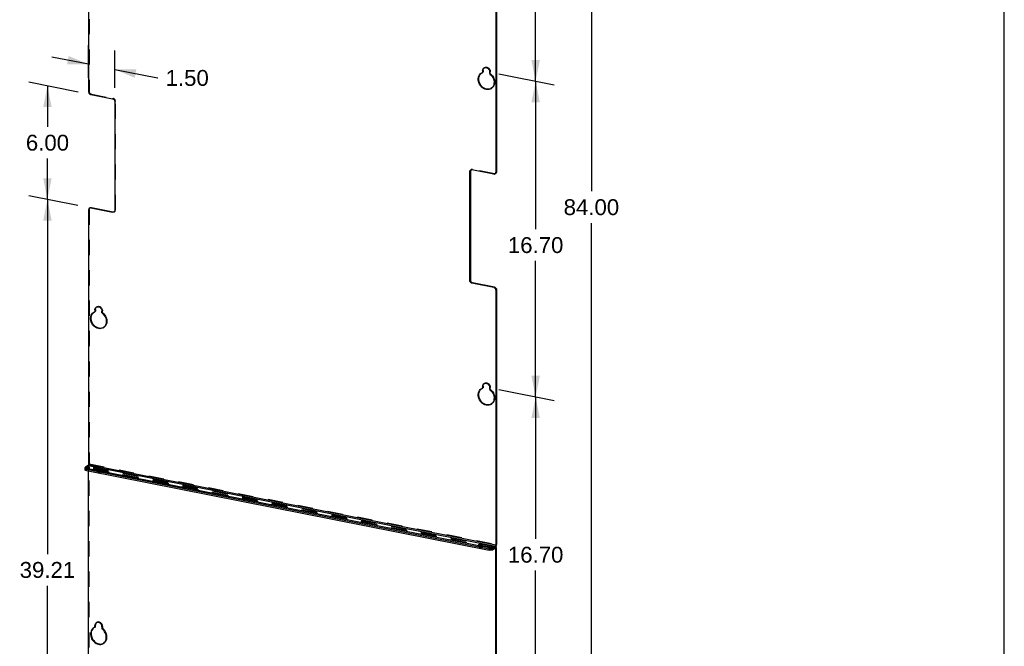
# Model space of a CAD drawing. Header units: inches. Extents: x 0 to 89, y 0 to 116.
# Tile 3 of 5: x 41 to 89, y 34 to 66. Entities that reach past the tile are written whole.
import ezdxf

# ---------------------------------------------------------------- set-up
doc = ezdxf.new("R2010")
doc.units = ezdxf.units.IN
doc.header["$LTSCALE"] = 7.547758
doc.header["$MEASUREMENT"] = 0
doc.linetypes.add('HIDDEN', pattern=[0.2, 0.1, -0.1])
doc.layers.get('0').update_dxf_attribs({"linetype": 'CONTINUOUS'})
doc.layers.add('DEFAULT_2', color=8, linetype='HIDDEN')
doc.layers.add('DIMENSIONS', color=7, linetype='CONTINUOUS')
doc.styles.get("Standard").update_dxf_attribs({"font": 'arial.ttf'})
doc.dimstyles.new('DIMSTYLE_3', dxfattribs={"dimtxt": 0.789474, "dimasz": 1.052632, "dimexe": 0.09, "dimexo": 0.07, "dimgap": 0.0375, "dimtad": 0, "dimtih": 1, "dimtoh": 1, "dimzin": 4, "dimdsep": 46, "dimtxsty": 'Standard', "dimblk": '_FILLED', "dimblk1": '_FILLED', "dimblk2": '_FILLED', "dimcen": 0.09, "dimadec": 3, "dimazin": 1, "dimtfac": 1, "dimtdec": 3, "dimtofl": 0, "dimtmove": 0, "dimatfit": 3, "dimldrblk": '_FILLED', "dimfxl": 0, "dimtolj": 1, "dimtzin": 4, "dimarcsym": 0})

# ---------------------------------------------------------------- blocks, each defined once
blk = doc.blocks.new('_FILLED')
at = {"color": 0, "linetype": 'ByBlock'}
blk.add_solid([(0, 0), (-1, 0.2), (-1, -0.2)], dxfattribs=at)
blk = doc.blocks.new('*D10')
at = {"layer": 'DIMENSIONS', "color": 2, "linetype": 'Continuous'}
for p, q in [((64.358, 62.881), (67.109, 62.338)), ((66.18, 62.521), (66.18, 55.165)), ((66.18, 46.828), (66.18, 53.586)), ((64.358, 47.188), (67.109, 46.645))]:
    blk.add_line(p, q, dxfattribs=at)
at = {"layer": 'DIMENSIONS', "color": 2, "linetype": 'Continuous', "xscale": 1.0526315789, "yscale": 1.0526315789, "zscale": 1.0526315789}
for p, rotation in [((66.18, 62.521), 90), ((66.18, 46.828), 270)]:
    blk.add_blockref('_FILLED', p, dxfattribs=dict(at, rotation=rotation))
at = {"layer": 'DIMENSIONS', "color": 2, "linetype": 'Continuous', "insert": (66.18, 54.77), "char_height": 0.7895, "width": 2.75876, "attachment_point": 2, "line_spacing_factor": 0.9}
blk.add_mtext('16.70', dxfattribs=at)
blk = doc.blocks.new('*D11')
at = {"layer": 'DIMENSIONS', "color": 2, "linetype": 'Continuous'}
for p, q in [((64.358, 78.574), (67.109, 78.031)), ((66.18, 78.214), (66.18, 71.157)), ((66.18, 62.521), (66.18, 69.578)), ((64.358, 62.881), (67.109, 62.338))]:
    blk.add_line(p, q, dxfattribs=at)
at = {"layer": 'DIMENSIONS', "color": 2, "linetype": 'Continuous', "xscale": 1.0526315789, "yscale": 1.0526315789, "zscale": 1.0526315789}
for p, rotation in [((66.18, 78.214), 90), ((66.18, 62.521), 270)]:
    blk.add_blockref('_FILLED', p, dxfattribs=dict(at, rotation=rotation))
at = {"layer": 'DIMENSIONS', "color": 2, "linetype": 'Continuous', "insert": (66.18, 70.762), "char_height": 0.7895, "width": 2.75876, "attachment_point": 2, "line_spacing_factor": 0.9}
blk.add_mtext('16.70', dxfattribs=at)
blk = doc.blocks.new('*D12')
at = {"layer": 'DIMENSIONS', "color": 2, "linetype": 'Continuous'}
for p, q in [((64.358, 47.188), (67.109, 46.645)), ((66.18, 46.828), (66.18, 39.771)), ((66.18, 31.136), (66.18, 38.193)), ((64.358, 31.495), (67.109, 30.952))]:
    blk.add_line(p, q, dxfattribs=at)
at = {"layer": 'DIMENSIONS', "color": 2, "linetype": 'Continuous', "xscale": 1.0526315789, "yscale": 1.0526315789, "zscale": 1.0526315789}
for p, rotation in [((66.18, 46.828), 90), ((66.18, 31.136), 270)]:
    blk.add_blockref('_FILLED', p, dxfattribs=dict(at, rotation=rotation))
at = {"layer": 'DIMENSIONS', "color": 2, "linetype": 'Continuous', "insert": (66.18, 39.377), "char_height": 0.7895, "width": 2.75876, "attachment_point": 2, "line_spacing_factor": 0.9}
blk.add_mtext('16.70', dxfattribs=at)
blk = doc.blocks.new('*D13')
at = {"layer": 'DIMENSIONS', "color": 2, "linetype": 'Continuous'}
for p, q in [((60.713, 95.028), (69.881, 93.218)), ((68.952, 93.402), (68.952, 57.05)), ((68.952, 14.467), (68.952, 55.472)), ((60.644, 16.108), (69.881, 14.284))]:
    blk.add_line(p, q, dxfattribs=at)
at = {"layer": 'DIMENSIONS', "color": 2, "linetype": 'Continuous', "xscale": 1.0526315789, "yscale": 1.0526315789, "zscale": 1.0526315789}
for p, rotation in [((68.952, 93.402), 90), ((68.952, 14.467), 270)]:
    blk.add_blockref('_FILLED', p, dxfattribs=dict(at, rotation=rotation))
at = {"layer": 'DIMENSIONS', "color": 2, "linetype": 'Continuous', "insert": (68.952, 56.656), "char_height": 0.7895, "width": 2.75876, "attachment_point": 2, "line_spacing_factor": 0.9}
blk.add_mtext('84.00', dxfattribs=at)
blk = doc.blocks.new('*D19')
at = {"layer": 'DIMENSIONS', "color": 2, "linetype": 'Continuous'}
for p, q in [((43.434, 56.347), (40.987, 56.83)), ((41.917, 56.647), (41.917, 39.016)), ((41.917, 19.806), (41.917, 37.437)), ((44.733, 19.25), (40.987, 19.989))]:
    blk.add_line(p, q, dxfattribs=at)
at = {"layer": 'DIMENSIONS', "color": 2, "linetype": 'Continuous', "xscale": 1.0526315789, "yscale": 1.0526315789, "zscale": 1.0526315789}
for p, rotation in [((41.917, 56.647), 90), ((41.917, 19.806), 270)]:
    blk.add_blockref('_FILLED', p, dxfattribs=dict(at, rotation=rotation))
at = {"layer": 'DIMENSIONS', "color": 2, "linetype": 'Continuous', "insert": (41.917, 38.621), "char_height": 0.7895, "width": 2.75876, "attachment_point": 2, "line_spacing_factor": 0.9}
blk.add_mtext('39.21', dxfattribs=at)
blk = doc.blocks.new('*D20')
at = {"layer": 'DIMENSIONS', "color": 2, "linetype": 'Continuous'}
for p, q in [((43.449, 61.983), (40.987, 62.469)), ((41.917, 62.285), (41.917, 60.255)), ((41.917, 56.647), (41.917, 58.677)), ((43.434, 56.347), (40.987, 56.83))]:
    blk.add_line(p, q, dxfattribs=at)
at = {"layer": 'DIMENSIONS', "color": 2, "linetype": 'Continuous', "xscale": 1.0526315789, "yscale": 1.0526315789, "zscale": 1.0526315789}
for p, rotation in [((41.917, 62.285), 90), ((41.917, 56.647), 270)]:
    blk.add_blockref('_FILLED', p, dxfattribs=dict(at, rotation=rotation))
at = {"layer": 'DIMENSIONS', "color": 2, "linetype": 'Continuous', "insert": (41.917, 59.861), "char_height": 0.7895, "width": 2.14537, "attachment_point": 2, "line_spacing_factor": 0.9}
blk.add_mtext('6.00', dxfattribs=at)
blk = doc.blocks.new('*D21')
at = {"layer": 'DIMENSIONS', "color": 2, "linetype": 'Continuous'}
for p, q in [((43.964, 62.691), (43.964, 64.309)), ((43.964, 63.362), (42.14, 63.722)), ((45.263, 62.199), (45.263, 64.053)), ((45.263, 63.105), (47.393, 62.685)), ((47.393, 62.685), (47.395, 62.685))]:
    blk.add_line(p, q, dxfattribs=at)
at = {"layer": 'DIMENSIONS', "color": 2, "linetype": 'Continuous', "xscale": 1.0526315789, "yscale": 1.0526315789, "zscale": 1.0526315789}
for p, rotation in [((43.964, 63.362), 348.8297705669), ((45.263, 63.105), 168.8297705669)]:
    blk.add_blockref('_FILLED', p, dxfattribs=dict(at, rotation=rotation))
at = {"layer": 'DIMENSIONS', "color": 2, "linetype": 'Continuous', "insert": (47.79, 63.08), "char_height": 0.7895, "width": 2.14537, "attachment_point": 1, "line_spacing_factor": 0.9}
blk.add_mtext('1.50', dxfattribs=at)

msp = doc.modelspace()

# ---------------------------------------------------------------- linework, layer by layer
at = {"color": 7, "linetype": 'Continuous'}
for p, q in [((89.4737, 0), (89.4737, 115.7895)), ((43.9637, 74.5245), (43.9637, 61.9984)), ((64.207, 70.6521), (64.207, 58.001)), ((63.5575, 63.1122), (63.5738, 63.1419)), ((63.6165, 63.1817), (63.6223, 63.1849)), ((63.489, 62.9269), (63.5306, 62.9475)), ((63.5441, 63.0418), (63.5477, 63.079)), ((63.5741, 63.0596), (63.5441, 63.0418)), ((63.5441, 63.0418), (63.5441, 62.9695)), ((63.5441, 62.9695), (63.5741, 62.9873)), ((63.5477, 63.079), (63.5575, 63.1122)), ((63.5502, 62.9591), (63.5606, 62.9653)), ((63.8957, 62.9001), (63.8957, 62.9724)), ((64.0478, 62.2389), (64.008, 62.1916)), ((44.0719, 61.8595), (45.1545, 61.6458)), ((63.9507, 62.1475), (63.9062, 62.126)), ((45.2627, 61.5069), (45.2627, 56.1037)), ((62.908, 58.0226), (62.9102, 58.0455)), ((62.938, 58.0404), (62.908, 58.0226)), ((62.908, 52.6194), (62.908, 58.0226)), ((62.9102, 58.0455), (62.9162, 58.0659)), ((62.9397, 58.0994), (62.9525, 58.1087)), ((62.9525, 58.1087), (62.9561, 58.1107)), ((62.9947, 58.1205), (63.0162, 58.1187)), ((64.0988, 57.9049), (63.0162, 58.1187)), ((64.1624, 57.9149), (64.1753, 57.9242)), ((64.2048, 57.9781), (64.207, 58.001)), ((64.207, 58.001), (64.237, 58.0188)), ((43.9637, 56.1253), (43.9637, 43.4742)), ((44.0719, 56.2214), (44.1019, 56.2391)), ((44.0719, 56.2214), (45.1545, 56.0076)), ((45.1845, 56.0254), (45.1545, 56.0076)), ((45.176, 56.0058), (45.1545, 56.0076)), ((45.231, 56.0269), (45.2181, 56.0176)), ((62.938, 52.6371), (62.908, 52.6194)), ((63.0462, 52.4983), (63.0162, 52.4805)), ((64.0988, 52.2668), (63.0162, 52.4805)), ((64.0988, 52.2668), (64.1288, 52.2845)), ((64.1203, 52.2601), (64.0988, 52.2668)), ((64.1988, 52.1745), (64.1887, 52.1968)), ((64.207, 52.1279), (64.237, 52.1457)), ((64.207, 52.1279), (64.207, 39.4768)), ((44.22, 51.039), (44.2616, 51.0596)), ((44.275, 51.1539), (44.2786, 51.1911)), ((44.305, 51.1717), (44.275, 51.1539)), ((44.275, 51.1539), (44.275, 51.0816)), ((44.275, 51.0816), (44.305, 51.0994)), ((44.2786, 51.1911), (44.2884, 51.2243)), ((44.2812, 51.0712), (44.2916, 51.0774)), ((44.2884, 51.2243), (44.3047, 51.254)), ((44.3474, 51.2938), (44.3532, 51.297)), ((44.6266, 51.0122), (44.6266, 51.0845)), ((44.6817, 50.2596), (44.6371, 50.2381)), ((44.7788, 50.351), (44.7389, 50.3037)), ((63.6165, 47.4888), (63.6223, 47.492)), ((63.489, 47.234), (63.5306, 47.2546)), ((63.5441, 47.3489), (63.5477, 47.3861)), ((63.5741, 47.3667), (63.5441, 47.3489)), ((63.5441, 47.3489), (63.5441, 47.2767)), ((63.5441, 47.2767), (63.5741, 47.2944)), ((63.5477, 47.3861), (63.5575, 47.4193)), ((63.5502, 47.2662), (63.5606, 47.2724)), ((63.5575, 47.4193), (63.5738, 47.449)), ((63.8957, 47.2072), (63.8957, 47.2795)), ((64.0478, 46.546), (64.008, 46.4987)), ((63.9507, 46.4546), (63.9062, 46.4331)), ((43.7894, 43.1979), (43.7894, 43.3107)), ((43.9377, 43.4099), (43.8062, 43.332)), ((43.8153, 43.2846), (43.8317, 43.2786)), ((43.8317, 43.1659), (43.8153, 43.1719)), ((43.8317, 43.2786), (43.8519, 43.2736)), ((43.8519, 43.1609), (43.8317, 43.1659)), ((63.8788, 39.319), (43.8519, 43.2736)), ((43.8519, 43.1609), (43.8519, 43.2736)), ((43.8519, 43.1609), (63.8788, 39.2063)), ((43.9377, 43.4099), (64.181, 39.4126)), ((43.9637, 43.4742), (64.207, 39.4768)), ((43.9637, 20.7642), (43.9637, 43.1388)), ((44.4962, 43.1999), (44.5172, 43.2001)), ((44.5969, 43.2295), (44.5972, 43.2319)), ((63.4405, 39.459), (63.4615, 39.4593)), ((63.5412, 39.4887), (63.5415, 39.4911)), ((63.8788, 39.2063), (63.8788, 39.319)), ((64.0349, 39.3278), (64.0495, 39.3347)), ((64.181, 39.4126), (64.0495, 39.3347)), ((64.0495, 39.2219), (64.0495, 39.3347)), ((64.181, 39.2998), (64.0495, 39.2219)), ((64.207, 39.2664), (64.1451, 39.2786)), ((64.181, 39.2998), (64.181, 39.4126)), ((64.1862, 39.3019), (64.181, 39.2998)), ((64.1911, 39.302), (64.1862, 39.3019)), ((64.237, 39.4946), (64.207, 39.4768)), ((64.237, 39.2841), (64.207, 39.2664)), ((64.207, 16.7668), (64.207, 39.2664)), ((44.22, 35.3462), (44.1799, 35.3179)), ((44.275, 35.3717), (44.22, 35.3462)), ((44.2778, 35.4941), (44.275, 35.461)), ((44.305, 35.4788), (44.275, 35.461)), ((44.275, 35.3717), (44.275, 35.461)), ((44.305, 35.3895), (44.275, 35.3717)), ((44.3629, 35.6089), (44.3474, 35.6009)), ((44.6266, 35.3916), (44.6266, 35.3023)), ((44.6707, 34.5605), (44.6817, 34.5668))]:
    msp.add_line(p, q, dxfattribs=at)
at = {"color": 3, "linetype": 'Continuous'}
for p, q in [((64.237, 70.6699), (64.237, 58.0188)), ((63.5777, 63.0968), (63.5875, 63.1299)), ((63.4206, 62.8512), (63.4599, 62.899)), ((63.4599, 62.899), (63.5023, 62.9335)), ((63.5741, 63.0596), (63.5777, 63.0968)), ((63.5741, 63.0596), (63.5741, 62.9873)), ((62.9402, 58.0633), (62.938, 58.0404)), ((62.938, 58.0404), (62.938, 52.6371)), ((62.9462, 58.0837), (62.9402, 58.0633)), ((64.2053, 57.942), (64.1924, 57.9327)), ((64.2348, 57.9959), (64.2288, 57.9755)), ((64.237, 58.0188), (64.2348, 57.9959)), ((44.0804, 56.241), (44.1019, 56.2391)), ((44.1019, 56.2391), (45.1845, 56.0254)), ((62.9462, 52.5906), (62.9563, 52.5683)), ((63.0247, 52.5049), (63.0462, 52.4983)), ((64.1288, 52.2845), (63.0462, 52.4983)), ((64.237, 52.1457), (64.237, 39.4946)), ((44.1515, 50.9633), (44.1909, 51.0111)), ((44.1909, 51.0111), (44.2333, 51.0456)), ((44.305, 51.1717), (44.3086, 51.2089)), ((44.305, 51.1717), (44.305, 51.0994)), ((44.3086, 51.2089), (44.3184, 51.242)), ((63.4206, 47.1583), (63.4599, 47.2061)), ((63.4599, 47.2061), (63.5023, 47.2406)), ((63.5741, 47.3667), (63.5777, 47.4039)), ((63.5741, 47.3667), (63.5741, 47.2944)), ((63.5777, 47.4039), (63.5875, 47.4371)), ((63.8788, 39.2626), (43.8519, 43.2173)), ((44.5102, 43.2076), (44.4892, 43.2073)), ((63.4545, 39.4667), (63.4335, 39.4665)), ((64.181, 39.3562), (64.0495, 39.2783)), ((64.2121, 39.3924), (64.2206, 39.4105)), ((64.2206, 39.4105), (64.2275, 39.4306)), ((64.2359, 39.473), (64.237, 39.4946)), ((64.237, 39.2841), (64.2367, 39.2943)), ((64.237, 16.7846), (64.237, 39.2841)), ((44.2099, 35.3357), (44.1709, 35.2964)), ((44.305, 35.3895), (44.305, 35.4788)), ((44.6501, 34.5569), (44.6946, 34.5757))]:
    msp.add_line(p, q, dxfattribs=at)
at = {"color": 7, "linetype": 'Continuous'}
for points in [[(63.5738, 63.1419), (63.5956, 63.1665), (63.6165, 63.1817)], [(63.6223, 63.1849), (63.6526, 63.1966), (63.6856, 63.2008)], [(63.6856, 63.2008), (63.7199, 63.1978), (63.7541, 63.1873), (63.7871, 63.17), (63.8175, 63.1463), (63.8442, 63.1174), (63.866, 63.0842), (63.8823, 63.048), (63.8921, 63.011), (63.8957, 62.9724)], [(63.9062, 62.126), (63.847, 62.1094), (63.7843, 62.1047), (63.7199, 62.1116), (63.6555, 62.1302), (63.5927, 62.1596), (63.5336, 62.1996), (63.4793, 62.2485), (63.4318, 62.3054), (63.3919, 62.3684), (63.3611, 62.4362), (63.3398, 62.5066), (63.3291, 62.5779), (63.3288, 62.6481), (63.3393, 62.7153), (63.3599, 62.7777), (63.3906, 62.8334), (63.4299, 62.8812)], [(63.4299, 62.8812), (63.4764, 62.919), (63.489, 62.9269)], [(63.5306, 62.9475), (63.5345, 62.9496), (63.5378, 62.9524), (63.5404, 62.9559), (63.5424, 62.96), (63.5436, 62.9645), (63.5441, 62.9695)], [(63.8957, 62.9001), (63.8961, 62.8949), (63.8973, 62.89), (63.8993, 62.885), (63.902, 62.8804), (63.9052, 62.8764), (63.9091, 62.8727)], [(63.9091, 62.8727), (63.9633, 62.8229), (64.0098, 62.7667), (64.0492, 62.7034), (64.0798, 62.6355), (64.1004, 62.565), (64.111, 62.4937), (64.1106, 62.4236), (64.0999, 62.3565), (64.0787, 62.2945), (64.0478, 62.2389)], [(64.008, 62.1916), (63.9604, 62.1535), (63.9507, 62.1475)], [(43.9637, 61.9984), (43.9659, 61.9746), (43.9719, 61.9518), (43.982, 61.9295), (43.9954, 61.909), (44.0118, 61.8912), (44.0305, 61.8766), (44.0504, 61.8662), (44.0719, 61.8595)], [(45.1545, 61.6458), (45.176, 61.6391), (45.1959, 61.6286), (45.2146, 61.614), (45.231, 61.5962), (45.2444, 61.5758), (45.2545, 61.5535), (45.2605, 61.5307), (45.2627, 61.5069)], [(62.9162, 58.0659), (62.9263, 58.0842), (62.9397, 58.0994)], [(62.9561, 58.1107), (62.9748, 58.1179), (62.9947, 58.1205)], [(64.0988, 57.9049), (64.1203, 57.9031), (64.1402, 57.9057), (64.1589, 57.9129), (64.1624, 57.9149)], [(64.1753, 57.9242), (64.1887, 57.9394), (64.1988, 57.9577), (64.2048, 57.9781)], [(44.0082, 56.2114), (43.9954, 56.2021), (43.982, 56.1869), (43.9719, 56.1686), (43.9659, 56.1482), (43.9637, 56.1253)], [(44.0719, 56.2214), (44.0504, 56.2232), (44.0305, 56.2206), (44.0118, 56.2134), (44.0082, 56.2114)], [(45.2181, 56.0176), (45.2146, 56.0156), (45.1959, 56.0084), (45.176, 56.0058)], [(45.2627, 56.1037), (45.2605, 56.0808), (45.2545, 56.0604), (45.2444, 56.0421), (45.231, 56.0269)], [(62.9263, 52.5505), (62.9162, 52.5728), (62.9102, 52.5956), (62.908, 52.6194)], [(62.9561, 52.5122), (62.9397, 52.53), (62.9263, 52.5505)], [(63.0162, 52.4805), (62.9947, 52.4872), (62.9748, 52.4976), (62.9561, 52.5122)], [(64.1589, 52.235), (64.1402, 52.2496), (64.1203, 52.2601)], [(64.1887, 52.1968), (64.1753, 52.2172), (64.1589, 52.235)], [(64.207, 52.1279), (64.2048, 52.1517), (64.1988, 52.1745)], [(44.6371, 50.2381), (44.5779, 50.2215), (44.5152, 50.2168), (44.4508, 50.2237), (44.3864, 50.2423), (44.3237, 50.2717), (44.2645, 50.3117), (44.2103, 50.3606), (44.1627, 50.4175), (44.1228, 50.4805), (44.092, 50.5483), (44.0708, 50.6187), (44.06, 50.69), (44.0597, 50.7602), (44.0702, 50.8274), (44.0909, 50.8898), (44.1215, 50.9455), (44.1609, 50.9933)], [(44.1609, 50.9933), (44.2074, 51.0311), (44.22, 51.039)], [(44.2616, 51.0596), (44.2654, 51.0617), (44.2687, 51.0645), (44.2714, 51.068), (44.2734, 51.0721), (44.2746, 51.0767), (44.275, 51.0816)], [(44.3047, 51.254), (44.3265, 51.2786), (44.3474, 51.2938)], [(44.3532, 51.297), (44.3835, 51.3087), (44.4165, 51.313)], [(44.4165, 51.313), (44.4508, 51.31), (44.4851, 51.2994), (44.5181, 51.2822), (44.5484, 51.2584), (44.5751, 51.2295), (44.5969, 51.1963), (44.6132, 51.1601), (44.623, 51.1231), (44.6266, 51.0845)], [(44.6266, 51.0122), (44.627, 51.0071), (44.6282, 51.0021), (44.6302, 50.9972), (44.6329, 50.9926), (44.6362, 50.9885), (44.6401, 50.9849)], [(44.6401, 50.9849), (44.6942, 50.935), (44.7408, 50.8788), (44.7801, 50.8155), (44.8107, 50.7476), (44.8314, 50.6771), (44.8419, 50.6058), (44.8416, 50.5357), (44.8308, 50.4686), (44.8096, 50.4066), (44.7788, 50.351)], [(44.7389, 50.3037), (44.6913, 50.2656), (44.6817, 50.2596)], [(63.5738, 47.449), (63.5956, 47.4737), (63.6165, 47.4888)], [(63.6223, 47.492), (63.6526, 47.5037), (63.6856, 47.508)], [(63.6856, 47.508), (63.7199, 47.505), (63.7541, 47.4944), (63.7871, 47.4772), (63.8175, 47.4535), (63.8442, 47.4246), (63.866, 47.3913), (63.8823, 47.3552), (63.8921, 47.3181), (63.8957, 47.2795)], [(63.9062, 46.4331), (63.847, 46.4166), (63.7843, 46.4119), (63.7199, 46.4187), (63.6555, 46.4373), (63.5927, 46.4668), (63.5336, 46.5067), (63.4793, 46.5556), (63.4318, 46.6125), (63.3919, 46.6756), (63.3611, 46.7433), (63.3398, 46.8138), (63.3291, 46.8851), (63.3288, 46.9553), (63.3393, 47.0224), (63.3599, 47.0848), (63.3906, 47.1405), (63.4299, 47.1884)], [(63.4299, 47.1884), (63.4764, 47.2262), (63.489, 47.234)], [(63.5306, 47.2546), (63.5345, 47.2567), (63.5378, 47.2595), (63.5404, 47.263), (63.5424, 47.2672), (63.5436, 47.2717), (63.5441, 47.2767)], [(63.8957, 47.2072), (63.8961, 47.2021), (63.8973, 47.1971), (63.8993, 47.1922), (63.902, 47.1876), (63.9052, 47.1835), (63.9091, 47.1799)], [(63.9091, 47.1799), (63.9633, 47.13), (64.0098, 47.0739), (64.0492, 47.0105), (64.0798, 46.9426), (64.1004, 46.8721), (64.111, 46.8008), (64.1106, 46.7307), (64.0999, 46.6637), (64.0787, 46.6016), (64.0478, 46.546)], [(64.008, 46.4987), (63.9604, 46.4606), (63.9507, 46.4546)], [(43.8062, 43.332), (43.796, 43.3242), (43.7905, 43.3162), (43.7895, 43.3107)], [(43.7895, 43.3107), (43.7898, 43.3079), (43.7937, 43.2996), (43.8024, 43.2918), (43.8153, 43.2846)], [(43.8153, 43.1719), (43.8024, 43.179), (43.7937, 43.1868), (43.7898, 43.1951), (43.7895, 43.1979)], [(43.9637, 43.4742), (43.9627, 43.4606), (43.9602, 43.4477), (43.956, 43.4352), (43.9507, 43.4242), (43.9446, 43.4159), (43.9377, 43.4099)], [(44.4218, 43.248), (44.4133, 43.2412), (44.4094, 43.2343), (44.4092, 43.2319)], [(44.4092, 43.2319), (44.4103, 43.2271), (44.4157, 43.2202), (44.4256, 43.2138), (44.4392, 43.2084), (44.4562, 43.2041)], [(44.5102, 43.2639), (44.4892, 43.2637), (44.4689, 43.2618), (44.4502, 43.2585), (44.4347, 43.2539), (44.4218, 43.248)], [(44.4562, 43.2041), (44.4755, 43.2012), (44.4962, 43.1999)], [(44.5972, 43.2319), (44.596, 43.2367), (44.5907, 43.2437), (44.5808, 43.25), (44.5671, 43.2555), (44.5501, 43.2597), (44.5309, 43.2626), (44.5102, 43.2639)], [(44.5172, 43.2001), (44.5375, 43.202), (44.5561, 43.2054), (44.5717, 43.2099), (44.5846, 43.2158)], [(44.5846, 43.2158), (44.5931, 43.2226), (44.5969, 43.2295)], [(63.3661, 39.5071), (63.3576, 39.5004), (63.3538, 39.4935), (63.3535, 39.4911)], [(63.3535, 39.4911), (63.3546, 39.4863), (63.36, 39.4793), (63.3699, 39.473), (63.3836, 39.4675), (63.4005, 39.4633)], [(63.4545, 39.5231), (63.4335, 39.5229), (63.4132, 39.521), (63.3945, 39.5176), (63.379, 39.513), (63.3661, 39.5071)], [(63.4005, 39.4633), (63.4198, 39.4604), (63.4405, 39.459)], [(63.5415, 39.4911), (63.5404, 39.4959), (63.535, 39.5028), (63.5251, 39.5092), (63.5114, 39.5146), (63.4944, 39.5189), (63.4752, 39.5218), (63.4545, 39.5231)], [(63.4615, 39.4593), (63.4818, 39.4612), (63.5004, 39.4645), (63.516, 39.4691), (63.5289, 39.475)], [(63.5289, 39.475), (63.5374, 39.4818), (63.5412, 39.4887)], [(63.8788, 39.319), (63.9015, 39.3155), (63.9249, 39.3137), (63.9494, 39.3134), (63.9736, 39.3148)], [(64.0495, 39.2219), (64.0349, 39.215), (64.0174, 39.2094), (63.9965, 39.205), (63.9736, 39.202), (63.9494, 39.2007), (63.9249, 39.2009), (63.9015, 39.2028), (63.8788, 39.2063)], [(63.9736, 39.3148), (63.9965, 39.3177), (64.0174, 39.3221), (64.0349, 39.3278)], [(64.181, 39.4126), (64.1879, 39.4185), (64.194, 39.4268), (64.1994, 39.4378), (64.2035, 39.4503), (64.206, 39.4632), (64.207, 39.4768)], [(64.2026, 39.2909), (64.1994, 39.2964), (64.1955, 39.3001), (64.1911, 39.302)], [(64.207, 39.2664), (64.2065, 39.2758), (64.205, 39.2839), (64.2026, 39.2909)], [(44.1799, 35.3179), (44.1409, 35.2786), (44.1087, 35.2323), (44.0841, 35.1798), (44.0674, 35.1225), (44.0594, 35.0615), (44.0599, 34.9981), (44.0691, 34.9339), (44.0866, 34.8701), (44.1123, 34.8082), (44.1454, 34.7496), (44.1853, 34.6957), (44.231, 34.6473), (44.2816, 34.606), (44.3358, 34.5722), (44.3927, 34.5471), (44.4508, 34.5308), (44.5089, 34.5241), (44.5658, 34.5268), (44.6201, 34.5391), (44.6707, 34.5605)], [(44.2986, 35.5517), (44.2856, 35.5242), (44.2778, 35.4941)], [(44.3474, 35.6009), (44.3378, 35.5947), (44.3161, 35.5755), (44.2986, 35.5517)], [(44.6266, 35.3916), (44.6238, 35.4258), (44.616, 35.459), (44.603, 35.4916), (44.5855, 35.5224), (44.5638, 35.5501), (44.5387, 35.5742), (44.5109, 35.5937), (44.4813, 35.6082), (44.4508, 35.617), (44.4203, 35.6202), (44.3907, 35.6174), (44.3629, 35.6089)], [(44.7562, 34.629), (44.7893, 34.6746), (44.815, 34.7263), (44.8325, 34.7831), (44.8417, 34.8437), (44.8422, 34.9069), (44.8342, 34.9711), (44.8175, 35.035), (44.793, 35.0972), (44.7607, 35.1562), (44.7217, 35.2109), (44.6771, 35.2594), (44.6266, 35.3023)], [(44.6817, 34.5668), (44.7163, 34.5908), (44.7562, 34.629)]]:
    msp.add_lwpolyline(points, dxfattribs=at)
at = {"color": 3, "linetype": 'Continuous'}
for points in [[(63.5875, 63.1299), (63.6038, 63.1596), (63.6256, 63.1843), (63.6311, 63.1883)], [(63.877, 62.1272), (63.8143, 62.1225), (63.7499, 62.1293), (63.6855, 62.148), (63.6227, 62.1774), (63.5636, 62.2173), (63.5093, 62.2662), (63.4618, 62.3231), (63.4219, 62.3862), (63.3911, 62.454), (63.3698, 62.5244), (63.3591, 62.5957), (63.3588, 62.6659), (63.3693, 62.733), (63.3899, 62.7954), (63.4206, 62.8512)], [(63.5741, 62.9873), (63.5736, 62.9823), (63.5724, 62.9778), (63.5704, 62.9737), (63.5678, 62.9701), (63.5645, 62.9673), (63.5606, 62.9653)], [(62.968, 58.1153), (62.9563, 58.102), (62.9462, 58.0837)], [(64.2288, 57.9755), (64.2187, 57.9572), (64.2053, 57.942)], [(44.0382, 56.2292), (44.0418, 56.2312), (44.0605, 56.2384), (44.0804, 56.241)], [(45.1845, 56.0254), (45.206, 56.0235), (45.2259, 56.0261), (45.2326, 56.0288)], [(62.938, 52.6371), (62.9402, 52.6134), (62.9462, 52.5906)], [(62.9563, 52.5683), (62.9697, 52.5478), (62.9861, 52.53)], [(62.9861, 52.53), (63.0048, 52.5154), (63.0247, 52.5049)], [(64.1288, 52.2845), (64.1503, 52.2779), (64.1702, 52.2674), (64.1889, 52.2528)], [(64.1889, 52.2528), (64.2053, 52.235), (64.2187, 52.2145)], [(64.2187, 52.2145), (64.2288, 52.1923), (64.2348, 52.1695), (64.237, 52.1457)], [(44.6079, 50.2393), (44.5452, 50.2346), (44.4808, 50.2414), (44.4164, 50.2601), (44.3537, 50.2895), (44.2945, 50.3294), (44.2403, 50.3783), (44.1927, 50.4352), (44.1528, 50.4983), (44.122, 50.5661), (44.1008, 50.6365), (44.09, 50.7078), (44.0897, 50.778), (44.1002, 50.8451), (44.1209, 50.9075), (44.1515, 50.9633)], [(44.305, 51.0994), (44.3046, 51.0944), (44.3034, 51.0899), (44.3014, 51.0858), (44.2987, 51.0822), (44.2954, 51.0795), (44.2916, 51.0774)], [(44.3184, 51.242), (44.3347, 51.2717), (44.3565, 51.2964), (44.362, 51.3004)], [(63.5875, 47.4371), (63.6038, 47.4668), (63.6256, 47.4914), (63.6311, 47.4954)], [(63.877, 46.4343), (63.8143, 46.4296), (63.7499, 46.4365), (63.6855, 46.4551), (63.6227, 46.4845), (63.5636, 46.5245), (63.5093, 46.5734), (63.4618, 46.6303), (63.4219, 46.6933), (63.3911, 46.7611), (63.3698, 46.8315), (63.3591, 46.9028), (63.3588, 46.973), (63.3693, 47.0402), (63.3899, 47.1026), (63.4206, 47.1583)], [(63.5741, 47.2944), (63.5736, 47.2895), (63.5724, 47.2849), (63.5704, 47.2808), (63.5678, 47.2773), (63.5645, 47.2745), (63.5606, 47.2724)], [(43.7895, 43.2543), (43.7898, 43.2515), (43.7937, 43.2432)], [(43.8153, 43.2283), (43.8024, 43.2354), (43.7937, 43.2432)], [(43.8519, 43.2173), (43.8317, 43.2223), (43.8153, 43.2283)], [(44.5501, 43.2034), (44.5309, 43.2063), (44.5102, 43.2076)], [(63.4944, 39.4625), (63.4752, 39.4654), (63.4545, 39.4667)], [(64.0174, 39.2658), (63.9965, 39.2613), (63.9736, 39.2584), (63.9494, 39.257), (63.9249, 39.2573), (63.9015, 39.2592), (63.8788, 39.2626)], [(64.0495, 39.2783), (64.0349, 39.2714), (64.0174, 39.2658)], [(64.181, 39.3562), (64.1921, 39.3649), (64.2024, 39.3769), (64.2121, 39.3924)], [(64.2027, 39.3608), (64.1973, 39.3613), (64.1919, 39.3606), (64.1865, 39.3589), (64.181, 39.3562)], [(64.2206, 39.3488), (64.2165, 39.3533), (64.2121, 39.3569), (64.2074, 39.3594), (64.2027, 39.3608)], [(64.2367, 39.2943), (64.2359, 39.304), (64.2346, 39.3132), (64.2327, 39.3219), (64.2304, 39.3298), (64.2276, 39.337), (64.2243, 39.3434), (64.2206, 39.3488)], [(64.2275, 39.4306), (64.2327, 39.4518), (64.2359, 39.473)], [(44.1709, 35.2964), (44.1387, 35.2501), (44.1141, 35.1976), (44.0974, 35.1403), (44.0894, 35.0792), (44.0899, 35.0159), (44.0991, 34.9516), (44.1166, 34.8879), (44.1423, 34.826), (44.1754, 34.7674), (44.2153, 34.7134), (44.261, 34.6651), (44.3116, 34.6237), (44.3658, 34.59), (44.4227, 34.5648), (44.4808, 34.5486), (44.5389, 34.5419), (44.5958, 34.5446), (44.6501, 34.5569)], [(44.3156, 35.542), (44.3078, 35.5119), (44.305, 35.4788)], [(44.3642, 35.6093), (44.3461, 35.5933), (44.3286, 35.5695), (44.3156, 35.542)]]:
    msp.add_lwpolyline(points, dxfattribs=at)
at = {"layer": 'DEFAULT_2', "color": 8, "linetype": 'HIDDEN'}
for p, q in [((43.9937, 74.6672), (43.9937, 62.0161)), ((63.6164, 63.1817), (63.6464, 63.1995)), ((63.6311, 63.1883), (63.6465, 63.1994)), ((63.489, 62.927), (63.519, 62.9448)), ((63.5023, 62.9335), (63.5064, 62.9368)), ((63.5064, 62.9368), (63.519, 62.9447)), ((63.519, 62.9447), (63.5606, 62.9653)), ((63.5306, 62.9475), (63.5502, 62.9591)), ((63.9257, 62.9901), (63.8957, 62.9724)), ((63.8957, 62.9001), (63.9257, 62.9179)), ((63.9091, 62.8727), (63.9391, 62.8905)), ((63.9257, 62.9179), (63.9257, 62.9901)), ((63.9508, 62.1475), (63.9808, 62.1653)), ((43.9637, 61.9984), (43.9937, 62.0161)), ((44.0719, 61.8595), (44.1019, 61.8773)), ((44.1019, 61.8773), (45.1845, 61.6635)), ((45.1845, 61.6635), (45.1545, 61.6458)), ((45.2927, 61.5247), (45.2627, 61.5069)), ((45.2927, 56.1215), (45.2927, 61.5247)), ((62.9825, 58.1265), (62.9525, 58.1088)), ((63.0462, 58.1365), (63.0162, 58.1187)), ((64.1288, 57.9227), (63.0462, 58.1365)), ((64.0988, 57.9049), (64.1288, 57.9227)), ((64.1625, 57.9148), (64.1925, 57.9326)), ((43.9637, 56.1253), (43.9937, 56.1431)), ((43.9937, 56.1431), (43.9937, 43.492)), ((44.0082, 56.2115), (44.0382, 56.2292)), ((45.2482, 56.0353), (45.2182, 56.0175)), ((45.2927, 56.1215), (45.2627, 56.1037)), ((44.2199, 51.0391), (44.2499, 51.0569)), ((44.2333, 51.0456), (44.2374, 51.0489)), ((44.2374, 51.0489), (44.25, 51.0568)), ((44.25, 51.0568), (44.2916, 51.0774)), ((44.2616, 51.0596), (44.2812, 51.0712)), ((44.3473, 51.2939), (44.3773, 51.3116)), ((44.362, 51.3004), (44.3774, 51.3115)), ((44.6566, 51.1023), (44.6266, 51.0845)), ((44.6266, 51.0122), (44.6566, 51.03)), ((44.6401, 50.9849), (44.6701, 51.0026)), ((44.6566, 51.03), (44.6566, 51.1023)), ((44.6817, 50.2596), (44.7117, 50.2774)), ((63.6164, 47.4889), (63.6464, 47.5066)), ((63.6311, 47.4954), (63.6465, 47.5066)), ((63.489, 47.2341), (63.519, 47.2519)), ((63.5023, 47.2406), (63.5064, 47.2439)), ((63.5064, 47.2439), (63.519, 47.2518)), ((63.519, 47.2518), (63.5606, 47.2724)), ((63.5306, 47.2546), (63.5502, 47.2662)), ((63.9257, 47.2973), (63.8957, 47.2795)), ((63.8957, 47.2072), (63.9257, 47.225)), ((63.9091, 47.1799), (63.9391, 47.1977)), ((63.9257, 47.225), (63.9257, 47.2973)), ((63.9508, 46.4546), (63.9808, 46.4724)), ((43.9377, 43.3536), (43.8062, 43.2757)), ((43.8062, 43.2193), (43.8062, 43.332)), ((43.9377, 43.2972), (43.8062, 43.2193)), ((43.9377, 43.2972), (43.9377, 43.4099)), ((64.181, 39.3562), (43.9377, 43.3536)), ((64.181, 39.2998), (43.9377, 43.2972)), ((64.1911, 39.302), (43.9477, 43.2993)), ((64.2027, 39.3608), (43.9594, 43.3582)), ((43.9937, 43.492), (43.9637, 43.4742)), ((43.9937, 43.2815), (43.9637, 43.2637)), ((64.1451, 39.2786), (43.9637, 43.2637)), ((43.9637, 43.1388), (43.9637, 43.2637)), ((43.9937, 43.492), (64.237, 39.4946)), ((64.237, 39.2841), (43.9937, 43.2815)), ((43.9937, 20.7819), (43.9937, 43.2815)), ((44.4092, 43.1192), (44.4092, 43.2319)), ((44.4347, 43.1411), (44.4218, 43.1352)), ((44.4892, 43.2073), (44.4689, 43.2054)), ((44.5972, 43.1192), (44.5972, 43.2319)), ((63.3535, 39.3783), (63.3535, 39.4911)), ((63.379, 39.4003), (63.3661, 39.3944)), ((63.4335, 39.4665), (63.4132, 39.4646)), ((63.5415, 39.3783), (63.5415, 39.4911)), ((44.25, 35.3639), (44.2099, 35.3357)), ((44.2499, 35.364), (44.2199, 35.3462)), ((44.305, 35.3895), (44.25, 35.3639)), ((44.3773, 35.6188), (44.3473, 35.601)), ((44.6566, 35.4094), (44.6266, 35.3916)), ((44.6566, 35.3201), (44.6266, 35.3023)), ((44.6566, 35.4094), (44.6566, 35.3201)), ((44.7117, 34.5845), (44.6817, 34.5667))]:
    msp.add_line(p, q, dxfattribs=at)
for points in [[(63.6465, 63.1994), (63.6523, 63.2027), (63.6826, 63.2144), (63.7156, 63.2186), (63.7499, 63.2156), (63.7841, 63.2051), (63.8171, 63.1878), (63.8475, 63.1641), (63.8742, 63.1352), (63.896, 63.1019), (63.9123, 63.0658), (63.9221, 63.0287), (63.9257, 62.9901)], [(63.9391, 62.8905), (63.9352, 62.8941), (63.932, 62.8982), (63.9293, 62.9028), (63.9273, 62.9077), (63.9261, 62.9127), (63.9257, 62.9179)], [(63.9391, 62.8905), (63.9933, 62.8407), (64.0398, 62.7845), (64.0792, 62.7211), (64.1098, 62.6533), (64.1304, 62.5827), (64.141, 62.5114), (64.1406, 62.4414), (64.1299, 62.3743), (64.1087, 62.3123), (64.0778, 62.2567), (64.038, 62.2094), (63.9904, 62.1712), (63.9807, 62.1653)], [(63.9807, 62.1653), (63.9362, 62.1437), (63.877, 62.1272)], [(44.1019, 61.8773), (44.0804, 61.8839), (44.0605, 61.8944), (44.0418, 61.909), (44.0254, 61.9268), (44.012, 61.9473), (44.0019, 61.9696), (43.9959, 61.9924), (43.9937, 62.0161)], [(45.2927, 61.5247), (45.2905, 61.5485), (45.2845, 61.5713), (45.2744, 61.5935), (45.261, 61.614), (45.2446, 61.6318), (45.2259, 61.6464), (45.206, 61.6569), (45.1845, 61.6635)], [(62.9825, 58.1265), (62.9697, 58.1172), (62.968, 58.1153)], [(63.0462, 58.1365), (63.0247, 58.1383), (63.0048, 58.1357), (62.9861, 58.1285), (62.9825, 58.1265)], [(64.1924, 57.9327), (64.1889, 57.9307), (64.1702, 57.9235), (64.1503, 57.9208), (64.1288, 57.9227)], [(43.9937, 56.1431), (43.9959, 56.1659), (44.0019, 56.1864), (44.012, 56.2047), (44.0254, 56.2199), (44.0382, 56.2292)], [(45.2326, 56.0288), (45.2446, 56.0334), (45.2481, 56.0354)], [(45.2481, 56.0354), (45.261, 56.0447), (45.2744, 56.0599), (45.2845, 56.0781), (45.2905, 56.0986), (45.2927, 56.1215)], [(44.3774, 51.3115), (44.3832, 51.3148), (44.4135, 51.3265), (44.4465, 51.3307), (44.4808, 51.3277), (44.5151, 51.3172), (44.5481, 51.2999), (44.5784, 51.2762), (44.6051, 51.2473), (44.6269, 51.214), (44.6432, 51.1779), (44.653, 51.1409), (44.6566, 51.1023)], [(44.6701, 51.0026), (44.6662, 51.0062), (44.6629, 51.0103), (44.6602, 51.0149), (44.6582, 51.0198), (44.657, 51.0248), (44.6566, 51.03)], [(44.6701, 51.0026), (44.7242, 50.9528), (44.7708, 50.8966), (44.8101, 50.8332), (44.8407, 50.7654), (44.8614, 50.6948), (44.8719, 50.6236), (44.8716, 50.5535), (44.8608, 50.4864), (44.8396, 50.4244), (44.8088, 50.3688), (44.7689, 50.3215), (44.7213, 50.2833), (44.7117, 50.2774)], [(44.7117, 50.2774), (44.6671, 50.2559), (44.6079, 50.2393)], [(63.6465, 47.5066), (63.6523, 47.5098), (63.6826, 47.5215), (63.7156, 47.5258), (63.7499, 47.5228), (63.7841, 47.5122), (63.8171, 47.4949), (63.8475, 47.4712), (63.8742, 47.4423), (63.896, 47.4091), (63.9123, 47.3729), (63.9221, 47.3359), (63.9257, 47.2973)], [(63.9391, 47.1977), (63.9352, 47.2013), (63.932, 47.2053), (63.9293, 47.21), (63.9273, 47.2149), (63.9261, 47.2199), (63.9257, 47.225)], [(63.9391, 47.1977), (63.9933, 47.1478), (64.0398, 47.0916), (64.0792, 47.0283), (64.1098, 46.9604), (64.1304, 46.8899), (64.141, 46.8186), (64.1406, 46.7485), (64.1299, 46.6814), (64.1087, 46.6194), (64.0778, 46.5638), (64.038, 46.5165), (63.9904, 46.4784), (63.9807, 46.4724)], [(63.9807, 46.4724), (63.9362, 46.4509), (63.877, 46.4343)], [(43.8062, 43.2757), (43.796, 43.2679), (43.7905, 43.2599), (43.7895, 43.2543)], [(43.7895, 43.1979), (43.7905, 43.2035), (43.796, 43.2115), (43.8062, 43.2193)], [(43.9937, 43.492), (43.9925, 43.4704), (43.9894, 43.4492), (43.9842, 43.4279), (43.9773, 43.4078), (43.9688, 43.3898), (43.9591, 43.3743), (43.9488, 43.3623), (43.9377, 43.3536)], [(43.9377, 43.3536), (43.9432, 43.3563), (43.9486, 43.358), (43.9539, 43.3586), (43.9594, 43.3582)], [(43.9377, 43.2972), (43.9428, 43.2992), (43.9477, 43.2993)], [(43.9477, 43.2993), (43.9521, 43.2975), (43.9561, 43.2938), (43.9593, 43.2883), (43.9617, 43.2813), (43.9631, 43.2731), (43.9637, 43.2637)], [(43.9594, 43.3582), (43.9641, 43.3568), (43.9688, 43.3542), (43.9732, 43.3507), (43.9773, 43.3462), (43.981, 43.3407), (43.9842, 43.3344), (43.9871, 43.3272), (43.9894, 43.3192), (43.9913, 43.3106), (43.9926, 43.3014), (43.9934, 43.2917), (43.9937, 43.2815)], [(44.4218, 43.1916), (44.4133, 43.1848), (44.4094, 43.1779), (44.4092, 43.1755)], [(44.4092, 43.1755), (44.4103, 43.1707), (44.4157, 43.1638), (44.4256, 43.1574), (44.4392, 43.152), (44.4562, 43.1477), (44.4755, 43.1448), (44.4962, 43.1435), (44.5172, 43.1437), (44.5375, 43.1456), (44.5561, 43.149), (44.5717, 43.1536), (44.5846, 43.1595)], [(44.4218, 43.1352), (44.4133, 43.1285), (44.4094, 43.1216), (44.4092, 43.1192)], [(44.4092, 43.1192), (44.4103, 43.1144), (44.4157, 43.1074), (44.4256, 43.1011), (44.4392, 43.0956), (44.4562, 43.0913), (44.4755, 43.0884), (44.4962, 43.0871), (44.5172, 43.0874), (44.5375, 43.0893), (44.5561, 43.0926), (44.5717, 43.0972), (44.5846, 43.1031)], [(44.4689, 43.2054), (44.4502, 43.2021), (44.4347, 43.1975), (44.4218, 43.1916)], [(44.5102, 43.1512), (44.4892, 43.1509), (44.4689, 43.1491), (44.4502, 43.1457), (44.4347, 43.1411)], [(44.5972, 43.1192), (44.596, 43.1239), (44.5907, 43.1309), (44.5808, 43.1372), (44.5671, 43.1427), (44.5501, 43.147), (44.5309, 43.1499), (44.5102, 43.1512)], [(44.5972, 43.1755), (44.596, 43.1803), (44.5907, 43.1873), (44.5808, 43.1936), (44.5671, 43.1991), (44.5501, 43.2034)], [(44.5846, 43.1595), (44.5931, 43.1662), (44.5969, 43.1731), (44.5972, 43.1755)], [(44.5846, 43.1031), (44.5931, 43.1099), (44.5969, 43.1168), (44.5972, 43.1192)], [(63.3661, 39.4508), (63.3576, 39.444), (63.3538, 39.4371), (63.3535, 39.4347)], [(63.3535, 39.4347), (63.3546, 39.4299), (63.36, 39.4229), (63.3699, 39.4166), (63.3836, 39.4111), (63.4005, 39.4069), (63.4198, 39.404), (63.4405, 39.4027), (63.4615, 39.4029), (63.4818, 39.4048), (63.5004, 39.4081), (63.516, 39.4127), (63.5289, 39.4186)], [(63.3661, 39.3944), (63.3576, 39.3876), (63.3538, 39.3807), (63.3535, 39.3783)], [(63.3535, 39.3783), (63.3546, 39.3735), (63.36, 39.3666), (63.3699, 39.3602), (63.3836, 39.3547), (63.4005, 39.3505), (63.4198, 39.3476), (63.4405, 39.3463), (63.4615, 39.3465), (63.4818, 39.3484), (63.5004, 39.3517), (63.516, 39.3563), (63.5289, 39.3622)], [(63.4132, 39.4646), (63.3945, 39.4613), (63.379, 39.4567), (63.3661, 39.4508)], [(63.4545, 39.4103), (63.4335, 39.4101), (63.4132, 39.4082), (63.3945, 39.4049), (63.379, 39.4003)], [(63.5415, 39.3783), (63.5404, 39.3831), (63.535, 39.3901), (63.5251, 39.3964), (63.5114, 39.4019), (63.4944, 39.4061), (63.4752, 39.409), (63.4545, 39.4103)], [(63.5415, 39.4347), (63.5404, 39.4395), (63.535, 39.4464), (63.5251, 39.4528), (63.5114, 39.4583), (63.4944, 39.4625)], [(63.5289, 39.4186), (63.5374, 39.4254), (63.5412, 39.4323), (63.5415, 39.4347)], [(63.5289, 39.3622), (63.5374, 39.369), (63.5412, 39.3759), (63.5415, 39.3783)], [(44.3774, 35.6187), (44.3678, 35.6125), (44.3642, 35.6093)], [(44.6566, 35.4094), (44.6538, 35.4435), (44.646, 35.4767), (44.633, 35.5094), (44.6155, 35.5401), (44.5938, 35.5679), (44.5687, 35.5919), (44.5409, 35.6114), (44.5113, 35.6259), (44.4808, 35.6348), (44.4503, 35.638), (44.4207, 35.6352), (44.3929, 35.6267), (44.3774, 35.6187)], [(44.7117, 34.5845), (44.7463, 34.6086), (44.7862, 34.6468), (44.8193, 34.6923), (44.845, 34.744), (44.8625, 34.8009), (44.8717, 34.8615), (44.8722, 34.9247), (44.8642, 34.9889), (44.8475, 35.0528), (44.823, 35.115), (44.7907, 35.174), (44.7517, 35.2287), (44.7071, 35.2772), (44.6566, 35.3201)], [(44.6946, 34.5757), (44.7007, 34.5783), (44.7117, 34.5845)]]:
    msp.add_lwpolyline(points, dxfattribs=at)

# ---------------------------------------------------------------- dimensions: what is measured, and where the dimension line sits
at = {"layer": 'DIMENSIONS', "color": 2, "linetype": 'Continuous'}
for base, p1, p2, angle, picture, middle in [((68.9517, 14.4673), (60.6432, 95.0284), (60.5744, 16.1078), 270, '*D13', (68.9471, 56.2566)), ((66.18, 78.2142), (64.288, 62.8811), (64.288, 78.5739), 90, '*D11', (66.2136, 70.3633)), ((45.2627, 63.1054), (43.9772, 64.378), (45.2763, 64.1215), 348.82977, '*D21', (48.8964, 62.6804)), ((66.18, 46.8284), (64.288, 62.8811), (64.288, 47.1882), 270, '*D10', (66.2136, 54.3708)), ((41.9168, 56.6469), (43.5189, 61.9826), (43.5038, 56.3474), 270, '*D20', (41.9114, 59.4616)), ((41.9168, 56.6469), (44.8028, 19.2497), (43.5038, 56.3474), 90, '*D19', (41.8388, 38.222)), ((66.18, 31.1356), (64.288, 47.1882), (64.288, 31.4953), 270, '*D12', (66.2136, 38.9776))]:
    dim = msp.add_linear_dim(base=base, p1=p1, p2=p2, angle=angle, dimstyle='DIMSTYLE_3', dxfattribs=at)
    dim.commit()
    dim.dimension.update_dxf_attribs({"geometry": picture, "text_midpoint": middle, "dimtype": 160})

doc.saveas('drawing.dxf')
